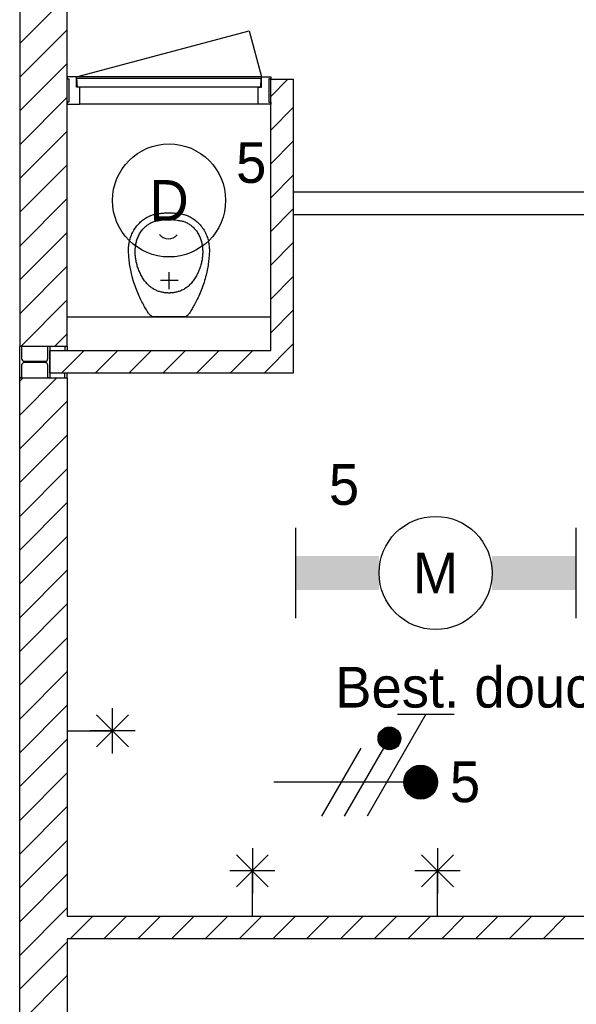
# Model space of a CAD drawing. Header units: millimetres. Extents: x -14827 to 65869, y -40284 to 56382.
# Tile 34 of 53: x 35723 to 38184, y 33620 to 37973. Entities that reach past the tile are written whole.
import ezdxf
from ezdxf.enums import TextEntityAlignment as Align

# ---------------------------------------------------------------- set-up
doc = ezdxf.new("R2010")
doc.units = ezdxf.units.MM
doc.header["$LTSCALE"] = 100
for name, color, linetype in [('AA32XI--_HOUT', 242, 'Continuous'), ('EL6222--', 130, 'Continuous'), ('EL6311--', 130, 'Continuous'), ('xref', 9, 'Continuous')]:
    doc.layers.add(name, color=color, linetype=linetype)
doc.styles.add('BURO-018', font='BUROFONT', dxfattribs={"height": 180})

# ---------------------------------------------------------------- blocks, each defined once
blk = doc.blocks.new('E00078')
at = {"color": 0, "linetype": 'Continuous'}
for p, q in [((-3, 6.482), (-3, 8.982)), ((-3, 7.732), (1.5, 5.134)), ((0, 7.5), (0, 1)), ((1.5, 4.134), (-1.5, 5.866)), ((1.5, 3.134), (-1.5, 4.866))]:
    blk.add_line(p, q, dxfattribs=at)
at = {"color": 0, "const_width": 0.75}
blk.add_lwpolyline([(-0.375, 7.5, 1), (0.375, 7.5, 1)], format="xyb", close=True, dxfattribs=at)
at = {"color": 0, "linetype": 'Continuous', "const_width": 0.5}
blk.add_lwpolyline([(-2.183, 6.116, 1), (-1.683, 6.116, 1)], format="xyb", close=True, dxfattribs=at)
at = {"color": 0, "linetype": 'Continuous'}
for centre, radius in [((0, 7.5), 0.75), ((-1.933, 6.116), 0.5)]:
    blk.add_circle(centre, radius, dxfattribs=at)
at = {"color": 0, "linetype": 'Continuous', "style": 'BURO-018'}
for tag, p in [('E_GKAST', (0, 14)), ('E_GROEP', (0, 11)), ('E_SGROEP', (4.5, 11))]:
    blk.add_attdef(tag, text='', height=1.8, dxfattribs=at).set_placement(p, align=Align.MIDDLE)
at = {"color": 0, "linetype": 'Continuous', "style": 'BURO-018', "flags": 1}
for tag, p in [('E_VERMCODE', (13, 11)), ('E_MATCODE', (0, 0))]:
    blk.add_attdef(tag, text='', height=1.8, dxfattribs=at).set_placement(p, align=Align.MIDDLE)
blk = doc.blocks.new('1115B61240')
at = {"color": 0}
for p, q in [((-6.2, 2), (-6.2, -2)), ((6.2, 2), (6.2, -2))]:
    blk.add_line(p, q, dxfattribs=at)
at = {"color": 0, "linetype": 'Continuous'}
blk.add_circle((0, 0), 2.5, dxfattribs=at)
at = {"color": 0}
for points in [[(-2.5, 0.75), (-6.2, 0.75), (-2.5, -0.75), (-6.2, -0.75)], [(2.5, 0.75), (6.2, 0.75), (2.5, -0.75), (6.2, -0.75)]]:
    blk.add_solid(points, dxfattribs=at)
at = {"color": 0, "linetype": 'Continuous', "style": 'BURO-018'}
for tag, p in [('E_GKAST', (0, 8)), ('E_GROEP', (0, 5)), ('E_SGROEP', (4.5, 5)), ('E_ARMCODE', (0, 0)), ('E_SLET', (4.5, -3))]:
    blk.add_attdef(tag, text='', height=1.8, dxfattribs=at).set_placement(p, align=Align.MIDDLE)
blk = doc.blocks.new('1115B3A')
at = {"color": 0, "linetype": 'Continuous'}
blk.add_circle((0, 0), 2.5, dxfattribs=at)
at = {"color": 0, "linetype": 'Continuous', "style": 'BURO-018'}
for tag, p in [('E_GKAST', (0, 8)), ('E_GROEP', (0, 5)), ('E_SGROEP', (4.5, 5)), ('E_ARMCODE', (0, 0)), ('E_SLET', (4.5, -1))]:
    blk.add_attdef(tag, text='', height=1.8, dxfattribs=at).set_placement(p, align=Align.MIDDLE)

msp = doc.modelspace()

# ---------------------------------------------------------------- hatches: boundary and pattern name
at = {"layer": 'AA32XI--_HOUT'}
h = msp.add_hatch(dxfattribs=at)
h.set_pattern_fill('', color=256, scale=880, style=0, pattern_type=0)
h.set_pattern_definition([])
h.paths.add_polyline_path([(35932.6, 37600), (35986.6, 37600), (35988.6, 37602), (35988.6, 37673), (35986.6, 37675), (35973.6, 37675), (35973.6, 37718), (35971.6, 37720), (35932.6, 37720), (35932.6, 37712), (35940.6, 37712), (35940.6, 37608), (35932.6, 37608)])
h = msp.add_hatch(dxfattribs=at)
h.set_pattern_fill('', color=256, scale=880, angle=180, style=0, pattern_type=0)
h.set_pattern_definition([])
h.paths.add_polyline_path([(36832.6, 37600), (36778.6, 37600), (36776.6, 37602), (36776.6, 37673), (36778.6, 37675), (36791.6, 37675), (36791.6, 37718), (36793.6, 37720), (36832.6, 37720), (36832.6, 37712), (36824.6, 37712), (36824.6, 37608), (36832.6, 37608)])

# ---------------------------------------------------------------- linework, layer by layer
at = {"layer": 'xref'}
for p, q in [((35722.6, 38719), (35722.6, 36530)), ((35932.6, 36530), (35932.6, 38719)), ((35722.6, 37868.2), (35932.6, 38078.2)), ((35722.6, 37718.8), (35932.6, 37928.8)), ((35973.6, 37720), (36736.8, 37924.5)), ((36736.8, 37924.5), (36791.6, 37720)), ((35722.6, 37569.5), (35932.6, 37779.5)), ((36791.6, 37720), (35973.6, 37720)), ((35977.6, 37675), (35975.6, 37715)), ((35975.6, 37715), (36789.6, 37715)), ((36789.6, 37715), (36787.6, 37675)), ((36832.6, 37610), (36832.6, 37710)), ((36832.6, 37710), (36932.6, 37710)), ((36832.6, 37634.1), (36908.6, 37710)), ((36932.6, 37710), (36932.6, 37610)), ((36787.6, 37675), (35977.6, 37675)), ((36776.6, 37675), (35988.6, 37675)), ((35722.6, 37420.1), (35932.6, 37630.1)), ((36776.6, 37600), (35988.6, 37600)), ((36832.6, 36510), (36832.6, 37610)), ((36832.6, 37484.8), (36932.6, 37584.8)), ((36932.6, 37610), (36932.6, 37610)), ((36932.6, 37610), (36932.6, 36410)), ((35722.6, 37270.8), (35932.6, 37480.8)), ((36832.6, 37335.4), (36932.6, 37435.4)), ((35722.6, 37121.5), (35932.6, 37331.5)), ((36832.6, 37186.1), (36932.6, 37286.1)), ((35722.6, 36972.1), (35932.6, 37182.1)), ((38227.6, 37210), (36932.6, 37210)), ((36832.6, 37036.7), (36932.6, 37136.7)), ((36266.1, 37086.6), (36270.6, 37090.1)), ((36270.6, 37090.1), (36275, 37093.3)), ((36275, 37093.3), (36279.5, 37096.3)), ((36279.5, 37096.3), (36284.1, 37099)), ((36284.1, 37099), (36288.6, 37101.4)), ((36288.6, 37101.4), (36293.1, 37103.6)), ((36293.1, 37103.6), (36297.6, 37105.6)), ((36297.6, 37105.6), (36302, 37107.3)), ((36302, 37107.3), (36306.4, 37108.9)), ((36306.4, 37108.9), (36310.6, 37110.3)), ((36310.6, 37110.3), (36314.7, 37111.5)), ((36314.7, 37111.5), (36318.7, 37112.5)), ((36318.7, 37112.5), (36322.5, 37113.4)), ((36322.5, 37113.4), (36326.1, 37114.2)), ((36326.1, 37114.2), (36329.7, 37114.9)), ((36329.7, 37114.9), (36333.3, 37115.5)), ((36333.3, 37115.5), (36336.8, 37116)), ((36336.8, 37116), (36340.4, 37116.5)), ((36340.4, 37116.5), (36344.1, 37116.9)), ((36344.1, 37116.9), (36347.9, 37117.3)), ((36347.9, 37117.3), (36351.8, 37117.7)), ((36351.8, 37117.7), (36355.9, 37118)), ((36353.8, 37087.6), (36362.3, 37088.4)), ((36355.9, 37118), (36360.2, 37118.3)), ((36360.2, 37118.3), (36364.6, 37118.6)), ((36362.3, 37088.4), (36372.5, 37089.2)), ((36364.6, 37118.6), (36369, 37118.8)), ((36369, 37118.8), (36373.5, 37119)), ((36372.5, 37089.2), (36384.7, 37090.1)), ((36373.5, 37119), (36378.1, 37119.1)), ((36378.1, 37119.1), (36382.6, 37119.2)), ((36380.5, 37090.1), (36392.8, 37089.2)), ((36382.6, 37119.2), (36387.2, 37119.1)), ((36387.2, 37119.1), (36391.8, 37119)), ((36391.8, 37119), (36396.3, 37118.8)), ((36392.8, 37089.2), (36403, 37088.4)), ((36396.3, 37118.8), (36400.7, 37118.6)), ((36400.7, 37118.6), (36405.1, 37118.3)), ((36403, 37088.4), (36411.5, 37087.6)), ((36405.1, 37118.3), (36409.3, 37118)), ((36409.3, 37118), (36413.5, 37117.7)), ((36413.5, 37117.7), (36417.4, 37117.3)), ((36417.4, 37117.3), (36421.2, 37116.9)), ((36421.2, 37116.9), (36424.9, 37116.5)), ((36424.9, 37116.5), (36428.5, 37116)), ((36428.5, 37116), (36432, 37115.5)), ((36432, 37115.5), (36435.6, 37114.9)), ((36435.6, 37114.9), (36439.2, 37114.2)), ((36439.2, 37114.2), (36442.8, 37113.4)), ((36442.8, 37113.4), (36446.6, 37112.5)), ((36446.6, 37112.5), (36450.6, 37111.5)), ((36450.6, 37111.5), (36454.7, 37110.3)), ((36454.7, 37110.3), (36458.9, 37108.9)), ((36458.9, 37108.9), (36463.3, 37107.3)), ((36463.3, 37107.3), (36467.7, 37105.6)), ((36467.7, 37105.6), (36472.2, 37103.6)), ((36472.2, 37103.6), (36476.7, 37101.4)), ((36476.7, 37101.4), (36481.2, 37099)), ((36481.2, 37099), (36485.7, 37096.3)), ((36485.7, 37096.3), (36490.2, 37093.3)), ((36490.2, 37093.3), (36494.7, 37090.1)), ((36494.7, 37090.1), (36499.1, 37086.6)), ((38227.6, 37110), (36932.6, 37110)), ((36227.3, 37042), (36230.5, 37047.1)), ((36230.5, 37047.1), (36233.9, 37052.1)), ((36233.9, 37052.1), (36237.5, 37057)), ((36237.5, 37057), (36241.3, 37061.8)), ((36241.3, 37061.8), (36245.1, 37066.4)), ((36245.1, 37066.4), (36249.2, 37070.8)), ((36249.2, 37070.8), (36253.3, 37075)), ((36253.3, 37075), (36257.5, 37079.1)), ((36257.5, 37079.1), (36261.8, 37083)), ((36261.8, 37083), (36266.1, 37086.6)), ((36264.4, 37042.9), (36267.6, 37046.6)), ((36267.6, 37046.6), (36270.8, 37050.2)), ((36270.8, 37050.2), (36274.1, 37053.7)), ((36274.1, 37053.7), (36277.5, 37057)), ((36277.5, 37057), (36280.9, 37060.1)), ((36280.9, 37060.1), (36284.4, 37063)), ((36284.4, 37063), (36287.9, 37065.7)), ((36287.9, 37065.7), (36291.5, 37068.3)), ((36291.5, 37068.3), (36295.1, 37070.6)), ((36295.1, 37070.6), (36298.6, 37072.8)), ((36298.6, 37072.8), (36302.2, 37074.7)), ((36302.2, 37074.7), (36305.8, 37076.5)), ((36305.8, 37076.5), (36309.4, 37078)), ((36309.4, 37078), (36313.1, 37079.4)), ((36313.1, 37079.4), (36316.7, 37080.7)), ((36316.7, 37080.7), (36320.4, 37081.8)), ((36320.4, 37081.8), (36324.2, 37082.8)), ((36324.2, 37082.8), (36328, 37083.8)), ((36328, 37083.8), (36331.9, 37084.6)), ((36331.9, 37084.6), (36336.1, 37085.4)), ((36336.1, 37085.4), (36341, 37086.1)), ((36341, 37086.1), (36346.8, 37086.9)), ((36346.8, 37086.9), (36353.8, 37087.6)), ((36411.5, 37087.6), (36418.5, 37086.9)), ((36418.5, 37086.9), (36424.2, 37086.1)), ((36424.2, 37086.1), (36429.1, 37085.4)), ((36429.1, 37085.4), (36433.4, 37084.6)), ((36433.4, 37084.6), (36437.3, 37083.8)), ((36437.3, 37083.8), (36441.1, 37082.8)), ((36441.1, 37082.8), (36444.9, 37081.8)), ((36444.9, 37081.8), (36448.6, 37080.7)), ((36448.6, 37080.7), (36452.2, 37079.4)), ((36452.2, 37079.4), (36455.9, 37078)), ((36455.9, 37078), (36459.5, 37076.5)), ((36459.5, 37076.5), (36463.1, 37074.7)), ((36463.1, 37074.7), (36466.6, 37072.8)), ((36466.6, 37072.8), (36470.2, 37070.6)), ((36470.2, 37070.6), (36473.8, 37068.3)), ((36473.8, 37068.3), (36477.3, 37065.7)), ((36477.3, 37065.7), (36480.9, 37063)), ((36480.9, 37063), (36484.3, 37060.1)), ((36484.3, 37060.1), (36487.8, 37057)), ((36487.8, 37057), (36491.1, 37053.7)), ((36491.1, 37053.7), (36494.5, 37050.2)), ((36494.5, 37050.2), (36497.7, 37046.6)), ((36497.7, 37046.6), (36500.8, 37042.9)), ((36499.1, 37086.6), (36503.5, 37083)), ((36503.5, 37083), (36507.8, 37079.1)), ((36507.8, 37079.1), (36512, 37075)), ((36512, 37075), (36516.1, 37070.8)), ((36516.1, 37070.8), (36520.1, 37066.4)), ((36520.1, 37066.4), (36524, 37061.8)), ((36524, 37061.8), (36527.8, 37057)), ((36527.8, 37057), (36531.4, 37052.1)), ((36531.4, 37052.1), (36534.8, 37047.1)), ((36534.8, 37047.1), (36538, 37042)), ((35722.6, 36822.8), (35932.6, 37032.8)), ((36209.7, 36999.2), (36211.1, 37004.5)), ((36211.1, 37004.5), (36212.8, 37009.9)), ((36212.8, 37009.9), (36214.6, 37015.3)), ((36214.6, 37015.3), (36216.7, 37020.7)), ((36216.7, 37020.7), (36219, 37026.1)), ((36219, 37026.1), (36221.5, 37031.5)), ((36221.5, 37031.5), (36224.3, 37036.8)), ((36224.3, 37036.8), (36227.3, 37042)), ((36241.1, 37000.4), (36242.7, 37004.8)), ((36242.7, 37004.8), (36244.4, 37009.3)), ((36244.4, 37009.3), (36246.3, 37013.8)), ((36246.3, 37013.8), (36248.3, 37018.2)), ((36248.3, 37018.2), (36250.6, 37022.5)), ((36250.6, 37022.5), (36253.1, 37026.8)), ((36253.1, 37026.8), (36255.7, 37031)), ((36255.7, 37031), (36258.5, 37035.1)), ((36258.5, 37035.1), (36261.4, 37039)), ((36261.4, 37039), (36264.4, 37042.9)), ((36500.8, 37042.9), (36503.9, 37039)), ((36503.9, 37039), (36506.8, 37035.1)), ((36506.8, 37035.1), (36509.6, 37031)), ((36509.6, 37031), (36512.2, 37026.8)), ((36512.2, 37026.8), (36514.7, 37022.5)), ((36514.7, 37022.5), (36516.9, 37018.2)), ((36516.9, 37018.2), (36519, 37013.8)), ((36519, 37013.8), (36520.9, 37009.3)), ((36520.9, 37009.3), (36522.6, 37004.8)), ((36522.6, 37004.8), (36524.1, 37000.4)), ((36538, 37042), (36541, 37036.8)), ((36541, 37036.8), (36543.8, 37031.5)), ((36543.8, 37031.5), (36546.3, 37026.1)), ((36546.3, 37026.1), (36548.6, 37020.7)), ((36548.6, 37020.7), (36550.6, 37015.3)), ((36550.6, 37015.3), (36552.5, 37009.9)), ((36552.5, 37009.9), (36554.2, 37004.5)), ((36554.2, 37004.5), (36555.6, 36999.2)), ((36203.9, 36953), (36204, 36958.5)), ((36204, 36958.5), (36204.2, 36963.7)), ((36204.2, 36963.7), (36204.5, 36968.8)), ((36204.5, 36968.8), (36205, 36973.8)), ((36205, 36973.8), (36205.6, 36978.8)), ((36205.6, 36978.8), (36206.4, 36983.8)), ((36206.4, 36983.8), (36207.3, 36988.8)), ((36207.3, 36988.8), (36208.4, 36994)), ((36208.4, 36994), (36209.7, 36999.2)), ((36233.6, 36956.9), (36233.8, 36961)), ((36233.8, 36961), (36234.2, 36965.2)), ((36234.2, 36965.2), (36234.6, 36969.5)), ((36234.6, 36969.5), (36235.1, 36973.8)), ((36235.1, 36973.8), (36235.8, 36978.1)), ((36235.8, 36978.1), (36236.6, 36982.5)), ((36236.6, 36982.5), (36237.5, 36986.9)), ((36237.5, 36986.9), (36238.6, 36991.4)), ((36238.6, 36991.4), (36239.8, 36995.9)), ((36239.8, 36995.9), (36241.1, 37000.4)), ((36524.1, 37000.4), (36525.5, 36995.9)), ((36525.5, 36995.9), (36526.7, 36991.4)), ((36526.7, 36991.4), (36527.8, 36986.9)), ((36527.8, 36986.9), (36528.7, 36982.5)), ((36528.7, 36982.5), (36529.5, 36978.1)), ((36529.5, 36978.1), (36530.1, 36973.8)), ((36530.1, 36973.8), (36530.7, 36969.5)), ((36530.7, 36969.5), (36531.1, 36965.2)), ((36531.1, 36965.2), (36531.5, 36961)), ((36531.5, 36961), (36531.7, 36956.9)), ((36555.6, 36999.2), (36556.9, 36994)), ((36556.9, 36994), (36558, 36988.8)), ((36558, 36988.8), (36558.9, 36983.8)), ((36558.9, 36983.8), (36559.7, 36978.8)), ((36559.7, 36978.8), (36560.3, 36973.8)), ((36560.3, 36973.8), (36560.8, 36968.8)), ((36560.8, 36968.8), (36561.1, 36963.7)), ((36561.1, 36963.7), (36561.3, 36958.5)), ((36561.3, 36958.5), (36561.3, 36953)), ((36832.6, 36887.4), (36932.6, 36987.4)), ((36204, 36947.3), (36203.9, 36953)), ((36204.2, 36941.2), (36204, 36947.3)), ((36204.6, 36934.9), (36204.2, 36941.2)), ((36205, 36928.4), (36204.6, 36934.9)), ((36205.6, 36921.7), (36205, 36928.4)), ((36206.3, 36914.8), (36205.6, 36921.7)), ((36207, 36907.9), (36206.3, 36914.8)), ((36233.3, 36948.6), (36233.4, 36952.7)), ((36233.4, 36944.6), (36233.3, 36948.6)), ((36233.4, 36952.7), (36233.6, 36956.9)), ((36233.4, 36940.5), (36233.4, 36944.6)), ((36233.6, 36936.5), (36233.4, 36940.5)), ((36233.8, 36932.4), (36233.6, 36936.5)), ((36234.2, 36928.4), (36233.8, 36932.4)), ((36234.6, 36924.2), (36234.2, 36928.4)), ((36235.1, 36920.1), (36234.6, 36924.2)), ((36235.7, 36915.8), (36235.1, 36920.1)), ((36236.4, 36911.5), (36235.7, 36915.8)), ((36529.6, 36915.8), (36528.9, 36911.5)), ((36530.2, 36920.1), (36529.6, 36915.8)), ((36530.7, 36924.2), (36530.2, 36920.1)), ((36531.1, 36928.4), (36530.7, 36924.2)), ((36531.4, 36932.4), (36531.1, 36928.4)), ((36531.7, 36936.5), (36531.4, 36932.4)), ((36531.7, 36956.9), (36531.9, 36952.7)), ((36531.8, 36940.5), (36531.7, 36936.5)), ((36531.9, 36944.6), (36531.8, 36940.5)), ((36531.9, 36952.7), (36531.9, 36948.6)), ((36531.9, 36948.6), (36531.9, 36944.6)), ((36559, 36914.8), (36558.2, 36907.9)), ((36559.7, 36921.7), (36559, 36914.8)), ((36560.2, 36928.4), (36559.7, 36921.7)), ((36560.7, 36934.9), (36560.2, 36928.4)), ((36561, 36941.2), (36560.7, 36934.9)), ((36561.3, 36947.3), (36561, 36941.2)), ((36561.3, 36953), (36561.3, 36947.3)), ((35722.6, 36673.4), (35932.6, 36883.4)), ((36207.9, 36900.8), (36207, 36907.9)), ((36208.9, 36893.8), (36207.9, 36900.8)), ((36209.9, 36886.7), (36208.9, 36893.8)), ((36211, 36879.7), (36209.9, 36886.7)), ((36212.2, 36872.6), (36211, 36879.7)), ((36213.6, 36865.5), (36212.2, 36872.6)), ((36237.2, 36907.1), (36236.4, 36911.5)), ((36238, 36902.6), (36237.2, 36907.1)), ((36239.1, 36898), (36238, 36902.6)), ((36240.2, 36893.4), (36239.1, 36898)), ((36241.4, 36888.7), (36240.2, 36893.4)), ((36242.8, 36884), (36241.4, 36888.7)), ((36244.3, 36879.2), (36242.8, 36884)), ((36246, 36874.4), (36244.3, 36879.2)), ((36247.8, 36869.6), (36246, 36874.4)), ((36519.3, 36874.4), (36517.5, 36869.6)), ((36520.9, 36879.2), (36519.3, 36874.4)), ((36522.5, 36884), (36520.9, 36879.2)), ((36523.8, 36888.7), (36522.5, 36884)), ((36525.1, 36893.4), (36523.8, 36888.7)), ((36526.2, 36898), (36525.1, 36893.4)), ((36527.2, 36902.6), (36526.2, 36898)), ((36528.1, 36907.1), (36527.2, 36902.6)), ((36528.9, 36911.5), (36528.1, 36907.1)), ((36553, 36872.6), (36551.7, 36865.5)), ((36554.3, 36879.7), (36553, 36872.6)), ((36555.4, 36886.7), (36554.3, 36879.7)), ((36556.4, 36893.8), (36555.4, 36886.7)), ((36557.4, 36900.8), (36556.4, 36893.8)), ((36558.2, 36907.9), (36557.4, 36900.8)), ((36215.1, 36858.3), (36213.6, 36865.5)), ((36216.7, 36850.9), (36215.1, 36858.3)), ((36218.5, 36843.5), (36216.7, 36850.9)), ((36220.5, 36835.8), (36218.5, 36843.5)), ((36222.6, 36828), (36220.5, 36835.8)), ((36225, 36820.1), (36222.6, 36828)), ((36249.7, 36864.8), (36247.8, 36869.6)), ((36251.8, 36860), (36249.7, 36864.8)), ((36254, 36855.2), (36251.8, 36860)), ((36256.3, 36850.4), (36254, 36855.2)), ((36258.7, 36845.7), (36256.3, 36850.4)), ((36261.2, 36841), (36258.7, 36845.7)), ((36263.7, 36836.5), (36261.2, 36841)), ((36266.4, 36832), (36263.7, 36836.5)), ((36269.2, 36827.6), (36266.4, 36832)), ((36272, 36823.4), (36269.2, 36827.6)), ((36382.6, 36856.6), (36382.6, 36782)), ((36496.1, 36827.6), (36493.2, 36823.4)), ((36498.9, 36832), (36496.1, 36827.6)), ((36501.5, 36836.5), (36498.9, 36832)), ((36504.1, 36841), (36501.5, 36836.5)), ((36506.6, 36845.7), (36504.1, 36841)), ((36509, 36850.4), (36506.6, 36845.7)), ((36511.3, 36855.2), (36509, 36850.4)), ((36513.5, 36860), (36511.3, 36855.2)), ((36515.5, 36864.8), (36513.5, 36860)), ((36517.5, 36869.6), (36515.5, 36864.8)), ((36542.6, 36828), (36540.3, 36820.1)), ((36544.8, 36835.8), (36542.6, 36828)), ((36546.8, 36843.5), (36544.8, 36835.8)), ((36548.6, 36850.9), (36546.8, 36843.5)), ((36550.2, 36858.3), (36548.6, 36850.9)), ((36551.7, 36865.5), (36550.2, 36858.3)), ((36832.6, 36738.1), (36932.6, 36838.1)), ((36227.5, 36812), (36225, 36820.1)), ((36230.1, 36804), (36227.5, 36812)), ((36232.8, 36796), (36230.1, 36804)), ((36235.7, 36788), (36232.8, 36796)), ((36238.6, 36780.2), (36235.7, 36788)), ((36275, 36819.2), (36272, 36823.4)), ((36278, 36815.2), (36275, 36819.2)), ((36281.2, 36811.3), (36278, 36815.2)), ((36284.4, 36807.5), (36281.2, 36811.3)), ((36287.8, 36803.9), (36284.4, 36807.5)), ((36291.2, 36800.4), (36287.8, 36803.9)), ((36294.8, 36797.1), (36291.2, 36800.4)), ((36298.4, 36793.9), (36294.8, 36797.1)), ((36302.1, 36790.9), (36298.4, 36793.9)), ((36305.8, 36788.1), (36302.1, 36790.9)), ((36309.6, 36785.5), (36305.8, 36788.1)), ((36313.5, 36783), (36309.6, 36785.5)), ((36424, 36820), (36345.6, 36820)), ((36455.6, 36785.5), (36451.7, 36783)), ((36459.5, 36788.1), (36455.6, 36785.5)), ((36463.2, 36790.9), (36459.5, 36788.1)), ((36466.9, 36793.9), (36463.2, 36790.9)), ((36470.5, 36797.1), (36466.9, 36793.9)), ((36474, 36800.4), (36470.5, 36797.1)), ((36477.5, 36803.9), (36474, 36800.4)), ((36480.8, 36807.5), (36477.5, 36803.9)), ((36484.1, 36811.3), (36480.8, 36807.5)), ((36487.2, 36815.2), (36484.1, 36811.3)), ((36490.3, 36819.2), (36487.2, 36815.2)), ((36493.2, 36823.4), (36490.3, 36819.2)), ((36529.6, 36788), (36526.7, 36780.2)), ((36532.5, 36796), (36529.6, 36788)), ((36535.2, 36804), (36532.5, 36796)), ((36537.8, 36812), (36535.2, 36804)), ((36540.3, 36820.1), (36537.8, 36812)), ((36241.6, 36772.6), (36238.6, 36780.2)), ((36244.7, 36765.2), (36241.6, 36772.6)), ((36247.8, 36758.1), (36244.7, 36765.2)), ((36250.9, 36751.2), (36247.8, 36758.1)), ((36254.1, 36744.5), (36250.9, 36751.2)), ((36257.2, 36738.1), (36254.1, 36744.5)), ((36317.5, 36780.8), (36313.5, 36783)), ((36321.5, 36778.7), (36317.5, 36780.8)), ((36325.5, 36776.8), (36321.5, 36778.7)), ((36329.5, 36775.1), (36325.5, 36776.8)), ((36333.5, 36773.5), (36329.5, 36775.1)), ((36337.5, 36772.1), (36333.5, 36773.5)), ((36341.4, 36770.9), (36337.5, 36772.1)), ((36345.3, 36769.8), (36341.4, 36770.9)), ((36349.2, 36768.9), (36345.3, 36769.8)), ((36352.9, 36768), (36349.2, 36768.9)), ((36356.5, 36767.4), (36352.9, 36768)), ((36360, 36766.8), (36356.5, 36767.4)), ((36363.2, 36766.3), (36360, 36766.8)), ((36366.2, 36765.9), (36363.2, 36766.3)), ((36369, 36765.6), (36366.2, 36765.9)), ((36371.4, 36765.3), (36369, 36765.6)), ((36373.6, 36765.1), (36371.4, 36765.3)), ((36375.4, 36765), (36373.6, 36765.1)), ((36377, 36764.9), (36375.4, 36765)), ((36378.4, 36764.8), (36377, 36764.9)), ((36379.6, 36764.7), (36378.4, 36764.8)), ((36380.7, 36764.7), (36379.6, 36764.7)), ((36381.7, 36764.7), (36380.7, 36764.7)), ((36382.6, 36764.7), (36381.7, 36764.7)), ((36383.6, 36764.7), (36382.6, 36764.7)), ((36384.6, 36764.7), (36383.6, 36764.7)), ((36385.7, 36764.7), (36384.6, 36764.7)), ((36386.9, 36764.8), (36385.7, 36764.7)), ((36388.3, 36764.9), (36386.9, 36764.8)), ((36389.9, 36765), (36388.3, 36764.9)), ((36391.7, 36765.1), (36389.9, 36765)), ((36393.8, 36765.3), (36391.7, 36765.1)), ((36396.3, 36765.6), (36393.8, 36765.3)), ((36399, 36765.9), (36396.3, 36765.6)), ((36402.1, 36766.3), (36399, 36765.9)), ((36405.3, 36766.8), (36402.1, 36766.3)), ((36408.8, 36767.4), (36405.3, 36766.8)), ((36412.4, 36768), (36408.8, 36767.4)), ((36416.1, 36768.9), (36412.4, 36768)), ((36420, 36769.8), (36416.1, 36768.9)), ((36423.9, 36770.9), (36420, 36769.8)), ((36427.8, 36772.1), (36423.9, 36770.9)), ((36431.8, 36773.5), (36427.8, 36772.1)), ((36435.8, 36775.1), (36431.8, 36773.5)), ((36439.8, 36776.8), (36435.8, 36775.1)), ((36443.8, 36778.7), (36439.8, 36776.8)), ((36447.8, 36780.8), (36443.8, 36778.7)), ((36451.7, 36783), (36447.8, 36780.8)), ((36511.2, 36744.5), (36508, 36738.1)), ((36514.3, 36751.2), (36511.2, 36744.5)), ((36517.5, 36758.1), (36514.3, 36751.2)), ((36520.6, 36765.2), (36517.5, 36758.1)), ((36523.6, 36772.6), (36520.6, 36765.2)), ((36526.7, 36780.2), (36523.6, 36772.6)), ((35728.6, 36530), (35932.6, 36734.1)), ((36260.4, 36731.9), (36257.2, 36738.1)), ((36263.4, 36725.9), (36260.4, 36731.9)), ((36266.5, 36720.1), (36263.4, 36725.9)), ((36269.4, 36714.6), (36266.5, 36720.1)), ((36272.3, 36709.2), (36269.4, 36714.6)), ((36275.1, 36704.2), (36272.3, 36709.2)), ((36277.8, 36699.4), (36275.1, 36704.2)), ((36280.4, 36694.8), (36277.8, 36699.4)), ((36487.4, 36699.4), (36484.9, 36694.8)), ((36490.1, 36704.2), (36487.4, 36699.4)), ((36492.9, 36709.2), (36490.1, 36704.2)), ((36495.8, 36714.6), (36492.9, 36709.2)), ((36498.8, 36720.1), (36495.8, 36714.6)), ((36501.8, 36725.9), (36498.8, 36720.1)), ((36504.9, 36731.9), (36501.8, 36725.9)), ((36508, 36738.1), (36504.9, 36731.9)), ((35932.6, 36660), (36832.6, 36660)), ((36282.9, 36690.5), (36280.4, 36694.8)), ((36285.2, 36686.5), (36282.9, 36690.5)), ((36287.3, 36682.9), (36285.2, 36686.5)), ((36289.3, 36679.5), (36287.3, 36682.9)), ((36291.2, 36676.4), (36289.3, 36679.5)), ((36293.2, 36673.5), (36291.2, 36676.4)), ((36295.4, 36670.7), (36293.2, 36673.5)), ((36298, 36668), (36295.4, 36670.7)), ((36301.1, 36665.4), (36298, 36668)), ((36304.8, 36662.7), (36301.1, 36665.4)), ((36309.2, 36660), (36304.8, 36662.7)), ((36456.1, 36660), (36309.2, 36660)), ((36460.5, 36662.7), (36456.1, 36660)), ((36464.2, 36665.4), (36460.5, 36662.7)), ((36467.2, 36668), (36464.2, 36665.4)), ((36469.8, 36670.7), (36467.2, 36668)), ((36472.1, 36673.5), (36469.8, 36670.7)), ((36474.1, 36676.4), (36472.1, 36673.5)), ((36476, 36679.5), (36474.1, 36676.4)), ((36478, 36682.9), (36476, 36679.5)), ((36480.1, 36686.5), (36478, 36682.9)), ((36482.4, 36690.5), (36480.1, 36686.5)), ((36484.9, 36694.8), (36482.4, 36690.5)), ((36832.6, 36588.7), (36932.6, 36688.7)), ((35877.9, 36530), (35932.6, 36584.8)), ((35722.6, 36530), (35932.6, 36530)), ((35722.6, 36390), (35722.6, 36530)), ((35722.6, 36530), (35731.1, 36530)), ((35731.1, 36530), (35731.1, 36474.8)), ((35847.1, 36474.8), (35847.1, 36530)), ((35847.1, 36530), (35855.6, 36530)), ((35855.6, 36530), (35855.6, 36390)), ((35922.6, 36530), (35922.6, 36510)), ((35932.6, 36530), (35932.6, 36530)), ((35932.6, 36530), (35932.6, 36530)), ((35932.6, 36530), (35932.6, 36530)), ((35932.6, 36530), (35932.6, 36530)), ((35932.6, 36530), (35932.6, 36510)), ((36803.3, 36410), (36932.6, 36539.4)), ((35855.6, 36510), (36832.6, 36510)), ((35855.6, 36410), (35855.6, 36510)), ((35855.6, 36507.8), (35857.9, 36510)), ((35907.2, 36410), (36007.2, 36510)), ((36056.6, 36410), (36156.6, 36510)), ((36205.9, 36410), (36305.9, 36510)), ((36355.3, 36410), (36455.3, 36510)), ((36504.6, 36410), (36604.6, 36510)), ((36653.9, 36410), (36753.9, 36510)), ((35731.1, 36445.3), (35731.1, 36390)), ((35743.1, 36462.8), (35835.1, 36462.8)), ((35835.1, 36457.3), (35743.1, 36457.3)), ((35847.1, 36390), (35847.1, 36445.3)), ((36932.6, 36410), (35855.6, 36410)), ((35922.6, 36390), (35922.6, 36410)), ((35932.6, 36390), (35932.6, 36410)), ((35722.6, 32901), (35722.6, 36390)), ((35722.6, 36390), (35932.6, 36390)), ((35722.6, 36374.8), (35737.9, 36390)), ((35722.6, 36225.4), (35887.2, 36390)), ((35731.1, 36390), (35722.6, 36390)), ((35855.6, 36390), (35847.1, 36390)), ((35932.6, 36390), (35932.6, 34010)), ((35722.6, 36076.1), (35932.6, 36286.1)), ((35722.6, 35926.7), (35932.6, 36136.7)), ((35722.6, 35777.4), (35932.6, 35987.4)), ((35722.6, 35628.1), (35932.6, 35838.1)), ((35722.6, 35478.7), (35932.6, 35688.7)), ((35722.6, 35329.4), (35932.6, 35539.4)), ((35722.6, 35180), (35932.6, 35390)), ((35722.6, 35030.7), (35932.6, 35240.7)), ((35722.6, 34881.3), (35932.6, 35091.3)), ((35722.6, 34732), (35932.6, 34942)), ((36132.6, 34728.8), (36132.6, 34928.8)), ((36203.3, 34758.1), (36061.9, 34899.5)), ((36203.3, 34899.5), (36061.9, 34758.1)), ((35932.6, 34828.8), (36132.6, 34828.8)), ((36232.6, 34828.8), (36032.6, 34828.8)), ((35722.6, 34582.7), (35932.6, 34792.7)), ((35722.6, 34433.3), (35932.6, 34643.3)), ((35722.6, 34284), (35932.6, 34494)), ((35722.6, 34134.6), (35932.6, 34344.6)), ((36751.4, 34310), (36751.4, 34110)), ((37570.1, 34310), (37570.1, 34110)), ((36680.7, 34280.7), (36822.1, 34139.3)), ((36822.1, 34280.7), (36680.7, 34139.3)), ((37499.4, 34280.7), (37640.8, 34139.3)), ((37640.8, 34280.7), (37499.4, 34139.3)), ((35722.6, 33985.3), (35932.6, 34195.3)), ((36851.4, 34210), (36651.4, 34210)), ((36751.4, 34010), (36751.4, 34210)), ((37670.1, 34210), (37470.1, 34210)), ((37570.1, 34010), (37570.1, 34210)), ((35722.6, 33836), (35932.6, 34046)), ((35932.6, 34010), (39207.6, 34010)), ((35946, 33910), (36046, 34010)), ((36095.4, 33910), (36195.4, 34010)), ((36244.7, 33910), (36344.7, 34010)), ((36394.1, 33910), (36494.1, 34010)), ((36543.4, 33910), (36643.4, 34010)), ((36692.7, 33910), (36792.7, 34010)), ((36842.1, 33910), (36942.1, 34010)), ((36991.4, 33910), (37091.4, 34010)), ((37140.8, 33910), (37240.8, 34010)), ((37290.1, 33910), (37390.1, 34010)), ((37439.4, 33910), (37539.4, 34010)), ((37588.8, 33910), (37688.8, 34010)), ((37738.1, 33910), (37838.1, 34010)), ((37887.5, 33910), (37987.5, 34010)), ((38036.8, 33910), (38136.8, 34010)), ((35722.6, 33686.6), (35932.6, 33896.6)), ((39319.2, 33910), (35932.6, 33910)), ((35932.6, 33910), (35932.6, 32901)), ((35722.6, 33537.3), (35932.6, 33747.3))]:
    msp.add_line(p, q, dxfattribs=at)
for points in [[(35932.6, 37600), (35986.6, 37600), (35988.6, 37602), (35988.6, 37673), (35986.6, 37675), (35973.6, 37675), (35973.6, 37718), (35971.6, 37720), (35932.6, 37720), (35932.6, 37712), (35940.6, 37712), (35940.6, 37608), (35932.6, 37608)], [(36832.6, 37600), (36778.6, 37600), (36776.6, 37602), (36776.6, 37673), (36778.6, 37675), (36791.6, 37675), (36791.6, 37718), (36793.6, 37720), (36832.6, 37720), (36832.6, 37712), (36824.6, 37712), (36824.6, 37608), (36832.6, 37608)]]:
    msp.add_lwpolyline(points, close=True, dxfattribs=at)
for centre, radius, start, end in [((36380.3, 37055.5), 51.1, 218.613, 319.7012), ((35743.1, 36474.8), 12, 180, 270), ((35743.1, 36445.3), 12, 90, 180), ((35835.1, 36474.8), 12, 270, 0), ((35835.1, 36445.3), 12, 0, 90)]:
    msp.add_arc(centre, radius, start, end, dxfattribs=at)

# ---------------------------------------------------------------- block references
at = {"layer": 'EL6222--'}
ref = msp.add_blockref('E00078', (36745.7, 34602.5), dxfattribs=dict(at, xscale=100, yscale=100, zscale=100, rotation=270))
ref.add_attrib('E_GROEP', '5', dxfattribs={"layer": '0', "color": 7, "linetype": 'Continuous', "height": 180, "style": 'BURO-018'}).set_placement((37692, 34602.5), align=Align.MIDDLE)
ref.add_attrib('E_VERMCODE', 'Best. douche', dxfattribs={"layer": '0', "color": 7, "linetype": 'Continuous', "height": 180, "style": 'BURO-018'}).set_placement((37820.3, 35025.5), align=Align.MIDDLE)
at = {"layer": 'EL6311--'}
ref = msp.add_blockref('1115B3A', (36383.1, 37174.1), dxfattribs=dict(at, xscale=100, yscale=100, zscale=100))
ref.add_attrib('E_ARMCODE', 'D', dxfattribs={"layer": '0', "color": 7, "linetype": 'Continuous', "height": 180, "style": 'BURO-018'}).set_placement((36383.1, 37174.1), align=Align.MIDDLE)
ref.add_attrib('E_GROEP', '5', dxfattribs={"layer": '0', "color": 7, "linetype": 'Continuous', "height": 180, "style": 'BURO-018'}).set_placement((36746.4, 37340.4), align=Align.MIDDLE)
ref = msp.add_blockref('1115B61240', (37561.8, 35527.1), dxfattribs=dict(at, xscale=100, yscale=100, zscale=100))
ref.add_attrib('E_ARMCODE', 'M', dxfattribs={"layer": '0', "color": 7, "linetype": 'Continuous', "height": 180, "style": 'BURO-018'}).set_placement((37561.8, 35527.1), align=Align.MIDDLE)
ref.add_attrib('E_GROEP', '5', dxfattribs={"layer": '0', "color": 7, "linetype": 'Continuous', "height": 180, "style": 'BURO-018'}).set_placement((37156.9, 35917.1), align=Align.MIDDLE)

doc.saveas('drawing.dxf')
